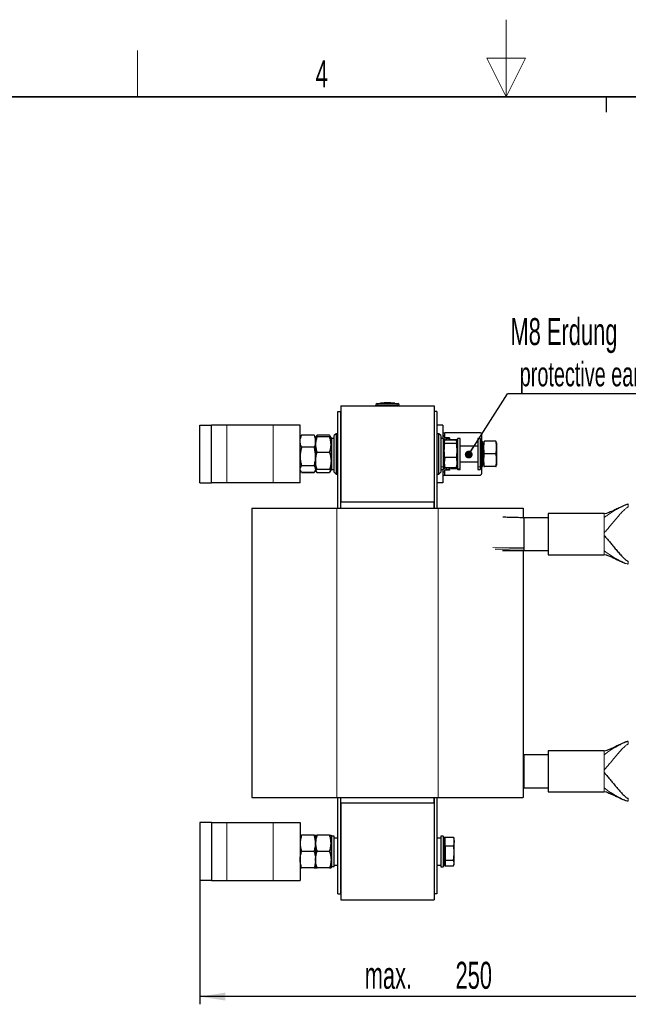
# Model space of a CAD drawing. Header units: millimetres. Extents: x 5 to 418, y 2 to 292.
# Tile 24 of 26: x 154 to 233, y 165 to 292. Entities that reach past the tile are written whole.
import ezdxf

# ---------------------------------------------------------------- set-up
doc = ezdxf.new("R2010")
doc.units = ezdxf.units.MM
doc.layers.add('SLD-0', color=7, linetype='Continuous')
doc.styles.add('SLDTEXTSTYLE0', font='TXT', dxfattribs={"width": 0.605})
doc.dimstyles.new('SLDDIMSTYLE2', dxfattribs={"dimtxt": 3.5, "dimasz": 3.302, "dimexe": 0, "dimexo": 0.0625, "dimgap": 0.875, "dimtad": 1, "dimdec": 0, "dimlfac": 4, "dimrnd": 1e-09, "dimzin": 12, "dimdsep": 46, "dimtxsty": 'SLDTEXTSTYLE0', "dimsah": 1, "dimcen": 0.09, "dimadec": 0, "dimazin": 3, "dimtfac": 1, "dimtofl": 0, "dimtmove": 0, "dimatfit": 3, "dimfxl": 1, "dimfrac": 2, "dimtolj": 1, "dimtzin": 12, "dimarcsym": 0})
doc.dimstyles.new('SLDDIMSTYLE3', dxfattribs={"dimtxt": 0.18, "dimasz": 1.016, "dimexe": 0, "dimexo": 0.0625, "dimgap": 0, "dimtad": 0, "dimtih": 1, "dimtoh": 1, "dimdec": 0, "dimrnd": 1e-09, "dimzin": 0, "dimdsep": 46, "dimtxsty": 'Standard', "dimblk1": 'DOT', "dimblk2": 'DOT', "dimsah": 1, "dimcen": 0.09, "dimadec": 0, "dimazin": 0, "dimtfac": 1.016, "dimtdec": 0, "dimtofl": 0, "dimtmove": 0, "dimatfit": 3, "dimldrblk": 'DOT', "dimfxl": 1, "dimfrac": 2, "dimtolj": 1, "dimtzin": 0, "dimarcsym": 0})

# ---------------------------------------------------------------- blocks, each defined once
blk = doc.blocks.new('_D_4')
at = {"layer": 'SLD-0', "color": 7}
for p, q in [((239.81, 195.09), (239.81, 164.89)), ((177.31, 180.94), (177.31, 164.89)), ((239.81, 165.89), (177.31, 165.89))]:
    blk.add_line(p, q, dxfattribs=at)
for points in [[(177.31, 165.89), (180.61, 165.38), (180.61, 166.4)], [(239.81, 165.89), (236.5, 166.4), (236.5, 165.38)]]:
    blk.add_solid(points, dxfattribs=at)
at = {"layer": 'SLD-0', "color": 7, "char_height": 3.5, "attachment_point": 1, "style": 'SLDTEXTSTYLE0'}
for s, insert in [('250', (210.43, 170.4)), ('max.', (198.67, 170.4))]:
    blk.add_mtext(s, dxfattribs=dict(at, insert=insert))
blk = doc.blocks.new('SW_NOTE_0_1')
at = {"layer": 'SLD-0', "color": 0}
blk.add_line((30.22, 0), (0, 0), dxfattribs=at)
at = {"layer": 'SLD-0', "color": 0, "attachment_point": 1, "style": 'SLDTEXTSTYLE0'}
for s, insert, char_height in [('M8 Erdung', (0.4, 9.8), 3.5), ('protective earth', (1.6, 4.13), 3.175)]:
    blk.add_mtext(s, dxfattribs=dict(at, insert=insert, char_height=char_height))
blk = doc.blocks.new('_Dot')
at = {"color": 0, "linetype": 'ByBlock', "lineweight": -2}
blk.add_line((-0.5, 0), (-1, 0), dxfattribs=at)
at = {"color": 0, "linetype": 'ByBlock', "const_width": 0.5}
blk.add_lwpolyline([(-0.25, 0, 1), (0.25, 0, 1)], format="xyb", close=True, dxfattribs=at)

msp = doc.modelspace()

# ---------------------------------------------------------------- linework, layer by layer
at = {"color": 7, "linetype": 'Continuous', "lineweight": 25}
for p, q in [((195.5815, 242.467), (195.5815, 229.967)), ((195.5815, 242.467), (207.6565, 242.467)), ((200.119, 242.467), (200.119, 242.545)), ((200.6504, 242.7664), (200.2545, 242.7355)), ((201.1824, 242.7771), (200.6492, 242.7552)), ((200.6492, 242.7712), (201.1824, 242.7771)), ((200.6492, 242.7712), (200.6492, 242.7662)), ((200.6492, 242.7381), (200.6492, 242.7331)), ((202.5643, 242.7923), (202.2559, 242.8098)), ((202.9835, 242.7355), (202.5512, 242.7692)), ((202.5525, 242.7736), (202.5525, 242.7686)), ((202.5525, 242.7391), (202.5525, 242.7341)), ((203.119, 242.467), (203.119, 242.545)), ((207.6565, 242.467), (207.6565, 229.967)), ((195.2065, 229.2045), (195.2065, 241.7045)), ((195.2065, 241.7045), (195.5815, 241.7045)), ((195.5815, 229.2045), (195.5815, 241.7045)), ((208.0315, 241.7045), (207.6565, 241.7045)), ((207.6565, 241.7045), (207.6565, 229.2045)), ((208.0315, 241.7045), (208.0315, 229.2045)), ((177.3065, 239.967), (178.8065, 239.967)), ((177.3065, 232.467), (177.3065, 239.967)), ((178.8065, 232.467), (178.8065, 239.967)), ((180.8065, 239.967), (178.8065, 239.967)), ((186.8065, 239.967), (180.8065, 239.967)), ((190.3065, 239.967), (186.8065, 239.967)), ((190.3065, 232.467), (190.3065, 239.967)), ((208.7815, 239.967), (208.0315, 239.967)), ((208.7815, 239.967), (208.7815, 238.217)), ((190.4963, 238.6389), (190.3997, 238.4895)), ((192.1167, 238.6506), (190.4963, 238.6506)), ((192.1167, 238.6389), (190.4963, 238.6389)), ((194.1167, 238.6668), (192.4963, 238.6668)), ((194.9565, 238.842), (194.7065, 238.592)), ((195.2065, 238.842), (194.9565, 238.842)), ((194.9565, 238.842), (194.9565, 233.592)), ((208.2815, 238.842), (208.0315, 238.842)), ((208.5315, 238.592), (208.2815, 238.842)), ((208.2815, 237.3891), (208.2815, 238.842)), ((208.7815, 238.967), (209.0252, 238.967)), ((209.0252, 238.3819), (209.0252, 238.967)), ((213.569, 238.967), (209.0252, 238.967)), ((213.819, 237.842), (213.819, 238.717)), ((190.3936, 238.493), (190.3065, 238.342)), ((190.41, 238.5213), (190.3936, 238.493)), ((192.2195, 238.4926), (192.203, 238.5212)), ((192.3065, 238.342), (192.2195, 238.4926)), ((192.3101, 238.3483), (192.3065, 238.342)), ((192.3065, 237.4176), (192.3065, 238.342)), ((192.3065, 238.342), (192.3065, 237.8628)), ((192.3065, 237.8628), (192.3065, 235.8757)), ((192.3065, 235.2989), (192.3065, 237.4176)), ((192.4556, 238.6003), (192.3101, 238.3483)), ((194.1167, 238.4299), (192.4963, 238.4299)), ((194.3028, 238.3483), (194.1587, 238.5979)), ((194.3065, 238.342), (194.3028, 238.3483)), ((194.3065, 237.4176), (194.3065, 238.3389)), ((194.4065, 238.217), (194.3065, 238.117)), ((194.3065, 237.4176), (194.3065, 235.2989)), ((194.7065, 238.217), (194.4065, 238.217)), ((194.4065, 238.2114), (194.4065, 238.217)), ((194.4065, 234.217), (194.4065, 238.2114)), ((194.7065, 233.842), (194.7065, 238.592)), ((208.2815, 233.592), (208.2815, 237.3891)), ((208.5315, 238.592), (208.5315, 237.2775)), ((208.8315, 238.217), (208.5315, 238.217)), ((208.9315, 238.117), (208.8315, 238.217)), ((208.8315, 238.217), (208.8315, 234.5411)), ((208.9315, 238.117), (208.9315, 234.6249)), ((209.0289, 237.967), (208.9315, 237.967)), ((208.994, 237.9002), (208.9315, 237.667)), ((209.2905, 238.3232), (209.0315, 238.3232)), ((209.0315, 238.3232), (209.0315, 237.976)), ((210.5172, 238.0261), (209.0457, 238.0261)), ((210.5172, 237.5529), (209.0457, 237.5529)), ((209.5815, 238.217), (209.2815, 238.217)), ((209.2815, 238.217), (209.2815, 238.0261)), ((209.2905, 238.3232), (209.2905, 238.217)), ((209.6315, 238.3232), (209.2905, 238.3232)), ((209.6815, 238.117), (209.5815, 238.217)), ((209.5815, 238.217), (209.5815, 238.0261)), ((209.6315, 238.3232), (209.6315, 238.167)), ((209.6815, 238.117), (209.6815, 238.0261)), ((209.8315, 238.0934), (210.6315, 238.0934)), ((209.8315, 238.0261), (209.8315, 238.0934)), ((210.6315, 237.667), (210.569, 237.9002)), ((210.7315, 238.217), (210.6315, 238.117)), ((210.6315, 234.3815), (210.6315, 238.117)), ((211.0315, 238.217), (210.7315, 238.217)), ((210.7315, 234.2849), (210.7315, 238.217)), ((211.0315, 234.2849), (211.0315, 238.217)), ((213.6065, 238.217), (213.3065, 238.217)), ((213.3065, 238.217), (213.3065, 234.5616)), ((213.7065, 238.117), (213.6065, 238.217)), ((213.6065, 238.217), (213.6065, 234.5616)), ((213.7065, 238.117), (213.7065, 234.6444)), ((213.9065, 237.842), (213.7065, 237.842)), ((214.0565, 237.267), (213.9065, 237.842)), ((213.9065, 234.651), (213.9065, 237.842)), ((214.1039, 237.8442), (214.0565, 237.667)), ((214.0565, 237.6667), (214.0565, 234.7673)), ((214.1034, 237.8417), (214.1707, 237.8603)), ((215.6422, 237.8603), (214.1707, 237.8603)), ((215.7074, 237.8423), (215.6422, 237.8603)), ((215.7565, 237.667), (215.7093, 237.8428)), ((215.7565, 237.6667), (215.7565, 234.9759)), ((192.1167, 237.0867), (190.4963, 237.0867)), ((194.1167, 236.4054), (192.4963, 236.4054)), ((208.5315, 237.2775), (208.5315, 233.842)), ((213.3065, 237.217), (211.0315, 237.217)), ((215.6422, 236.2542), (214.1707, 236.2542)), ((192.3065, 235.8757), (192.3065, 234.2299)), ((192.3065, 234.2299), (192.3065, 235.2989)), ((194.3065, 235.2989), (194.3065, 234.0983)), ((209.0457, 235.7438), (208.9784, 235.0758)), ((208.9784, 235.0758), (209.0457, 234.4079)), ((210.5172, 235.7438), (209.0457, 235.7438)), ((211.0315, 235.217), (213.3065, 235.217)), ((213.9065, 234.592), (214.0565, 235.167)), ((215.7565, 234.9759), (215.7565, 234.767)), ((190.3065, 234.092), (190.3936, 233.941)), ((192.1167, 234.6648), (190.4963, 234.6648)), ((192.1167, 233.7951), (190.4963, 233.7951)), ((192.1167, 233.7834), (190.4963, 233.7834)), ((192.2195, 233.9414), (192.3065, 234.092)), ((192.3065, 234.2299), (192.3065, 234.092)), ((192.3065, 234.092), (192.3101, 234.0857)), ((192.3101, 234.0857), (192.4549, 233.8349)), ((192.4963, 233.7672), (192.4583, 233.8368)), ((194.1167, 234.1925), (192.4963, 234.1925)), ((194.1167, 233.7672), (192.4963, 233.7672)), ((194.1573, 233.8369), (194.1167, 233.7672)), ((194.1587, 233.8361), (194.3028, 234.0857)), ((194.3028, 234.0857), (194.3065, 234.092)), ((194.3033, 234.0865), (194.3065, 234.0983)), ((194.3065, 234.317), (194.4065, 234.217)), ((194.4065, 234.217), (194.7065, 234.217)), ((194.7065, 233.842), (194.9565, 233.592)), ((194.9565, 233.592), (195.2065, 233.592)), ((208.0315, 233.592), (208.2815, 233.592)), ((208.2815, 233.592), (208.5315, 233.842)), ((208.5315, 234.217), (208.8315, 234.217)), ((208.7815, 234.217), (208.7815, 232.467)), ((208.8315, 234.5411), (208.8315, 234.217)), ((208.8315, 234.217), (208.9315, 234.317)), ((208.9315, 234.767), (208.994, 234.5338)), ((208.9315, 234.6249), (208.9315, 234.317)), ((208.9315, 234.467), (209.0289, 234.467)), ((209.0088, 234.5377), (209.0457, 234.4079)), ((209.0252, 233.467), (209.0252, 234.052)), ((209.0315, 234.458), (209.0315, 234.1107)), ((209.2905, 234.1107), (209.0315, 234.1107)), ((210.5172, 234.4079), (209.0457, 234.4079)), ((209.2815, 234.4079), (209.2815, 234.217)), ((209.2815, 234.217), (209.5815, 234.217)), ((209.2905, 234.217), (209.2905, 234.1107)), ((209.6315, 234.1107), (209.2905, 234.1107)), ((209.5815, 234.4079), (209.5815, 234.217)), ((209.5815, 234.217), (209.6815, 234.317)), ((209.6315, 234.267), (209.6315, 234.1107)), ((209.6815, 234.4079), (209.6815, 234.317)), ((209.8315, 234.4079), (209.8315, 234.3406)), ((209.8315, 234.3406), (210.6315, 234.3406)), ((210.5172, 234.4079), (210.5542, 234.5377)), ((210.569, 234.5338), (210.6315, 234.767)), ((210.6315, 234.317), (210.6315, 234.3815)), ((210.6315, 234.317), (210.7315, 234.217)), ((210.7315, 234.217), (210.7315, 234.2849)), ((210.7315, 234.217), (211.0315, 234.217)), ((211.0315, 234.217), (211.0315, 234.2849)), ((213.3065, 234.5616), (213.3065, 234.217)), ((213.3065, 234.217), (213.6065, 234.217)), ((213.6065, 234.5616), (213.6065, 234.217)), ((213.6065, 234.217), (213.7065, 234.317)), ((213.7065, 234.6444), (213.7065, 234.317)), ((213.7065, 234.592), (213.9065, 234.592)), ((213.819, 233.717), (213.819, 234.592)), ((213.9065, 234.592), (213.9065, 234.651)), ((214.0565, 234.767), (214.1036, 234.5911)), ((214.1034, 234.5923), (214.1707, 234.6109)), ((214.1707, 234.5737), (214.1034, 234.5923)), ((215.6422, 234.6109), (214.1707, 234.6109)), ((215.6422, 234.5737), (214.1707, 234.5737)), ((215.7093, 234.5911), (215.7565, 234.767)), ((177.3065, 232.467), (178.8065, 232.467)), ((180.8065, 232.467), (178.8065, 232.467)), ((186.8065, 232.467), (180.8065, 232.467)), ((190.3065, 232.467), (186.8065, 232.467)), ((208.7815, 232.467), (208.0315, 232.467)), ((208.7815, 233.467), (209.0252, 233.467)), ((209.0252, 233.467), (213.569, 233.467)), ((195.5815, 229.2045), (195.5815, 229.967)), ((207.6565, 229.967), (195.5815, 229.967)), ((207.6565, 229.2045), (207.6565, 229.967)), ((184.0565, 229.2045), (184.0565, 191.7045)), ((184.0565, 229.2045), (195.0565, 229.2045)), ((195.0565, 229.2045), (208.1815, 229.2045)), ((208.1815, 229.2045), (219.1815, 229.2045)), ((219.1815, 229.2045), (219.1815, 227.9465)), ((229.6815, 228.4816), (222.4315, 228.4816)), ((222.4315, 228.4816), (222.4315, 223.1566)), ((229.6815, 228.4816), (230.053, 228.5395)), ((222.4315, 227.9441), (219.269, 227.9441)), ((219.269, 227.9441), (219.269, 224.1502)), ((215.5437, 223.8851), (219.269, 223.968)), ((216.5145, 223.6995), (219.269, 223.6941)), ((219.1815, 223.6943), (219.1815, 191.7045)), ((219.1815, 223.685), (219.269, 223.6941)), ((219.269, 224.1502), (219.269, 223.968)), ((219.269, 223.968), (219.269, 223.6941)), ((219.269, 223.6941), (222.4315, 223.6941)), ((222.4315, 223.1566), (229.6815, 223.1566)), ((230.0491, 223.0972), (229.6815, 223.1566)), ((229.6815, 197.7524), (230.053, 197.8103)), ((219.269, 197.2149), (219.1815, 197.224)), ((219.1815, 196.9998), (219.269, 196.9884)), ((222.4315, 197.2149), (219.269, 197.2149)), ((219.269, 197.2149), (219.269, 196.9884)), ((219.269, 196.9884), (219.269, 196.7345)), ((219.269, 196.7345), (219.269, 192.9649)), ((229.6815, 197.7524), (222.4315, 197.7524)), ((222.4315, 197.7524), (222.4315, 192.4274)), ((219.1815, 192.9702), (219.269, 192.9649)), ((219.1815, 192.9625), (219.269, 192.9649)), ((219.269, 192.9649), (222.4315, 192.9649)), ((184.0565, 191.7045), (195.0565, 191.7045)), ((195.0565, 191.7045), (208.1815, 191.7045)), ((195.2065, 179.2045), (195.2065, 191.7045)), ((195.5815, 179.2045), (195.5815, 191.7045)), ((195.5815, 190.942), (195.5815, 191.7045)), ((207.6565, 191.7045), (207.6565, 179.2045)), ((207.6565, 190.942), (207.6565, 191.7045)), ((208.0315, 191.7045), (208.0315, 179.2045)), ((208.1815, 191.7045), (219.1815, 191.7045)), ((222.4315, 192.4274), (229.6815, 192.4274)), ((230.0491, 192.368), (229.6815, 192.4274)), ((207.6565, 190.942), (195.5815, 190.942)), ((195.5815, 190.942), (195.5815, 178.442)), ((207.6565, 190.942), (207.6565, 178.442)), ((177.3065, 188.442), (177.3065, 180.942)), ((178.8065, 188.442), (177.3065, 188.442)), ((178.8065, 188.442), (178.8065, 180.942)), ((178.8065, 188.442), (180.8065, 188.442)), ((180.8065, 188.442), (186.8065, 188.442)), ((186.8065, 188.442), (190.3065, 188.442)), ((190.3065, 188.442), (190.3065, 180.942)), ((192.1167, 186.817), (190.4963, 186.817)), ((192.3065, 186.817), (192.3065, 185.7545)), ((194.1167, 186.817), (192.4963, 186.817)), ((194.3065, 186.817), (194.3065, 185.7545)), ((194.3065, 186.592), (194.4065, 186.692)), ((194.4065, 182.692), (194.4065, 186.692)), ((194.7065, 186.692), (194.4065, 186.692)), ((194.7065, 182.692), (194.7065, 186.692)), ((195.2065, 186.442), (194.7065, 186.442)), ((208.5315, 186.442), (208.0315, 186.442)), ((208.8315, 186.692), (208.5315, 186.692)), ((208.5315, 186.692), (208.5315, 186.6609)), ((208.5315, 186.6609), (208.5315, 182.692)), ((208.9315, 186.592), (208.8315, 186.692)), ((208.8315, 186.692), (208.8315, 186.6609)), ((208.8315, 186.6609), (208.8315, 182.692)), ((208.9315, 186.592), (208.9315, 186.5625)), ((208.9315, 186.5625), (208.9315, 182.792)), ((209.0815, 186.5574), (210.165, 186.5574)), ((209.0815, 185.4492), (209.0815, 186.5574)), ((210.165, 186.5574), (210.2565, 186.0033)), ((210.165, 186.5574), (210.1968, 186.468)), ((210.2565, 186.317), (210.2009, 186.4695)), ((210.2565, 186.0033), (210.2565, 186.317)), ((192.3065, 185.7545), (192.3065, 183.6295)), ((194.3065, 185.7545), (194.3065, 183.6295)), ((209.0815, 186.2323), (208.9315, 186.1457)), ((209.0815, 185.4492), (210.165, 185.4492)), ((209.0815, 185.4492), (209.0815, 183.5838)), ((210.2565, 186.0033), (210.165, 185.4492)), ((210.2565, 184.5165), (210.2565, 186.0033)), ((192.1167, 184.692), (190.4963, 184.692)), ((194.1167, 184.692), (192.4963, 184.692)), ((210.2565, 183.2052), (210.2565, 184.5165)), ((192.1167, 182.567), (190.4963, 182.567)), ((192.3065, 183.6295), (192.3065, 182.567)), ((194.1167, 182.567), (192.4963, 182.567)), ((194.3065, 183.6295), (194.3065, 182.567)), ((194.3065, 182.792), (194.4065, 182.692)), ((194.7065, 182.692), (194.4065, 182.692)), ((194.7065, 182.942), (195.2065, 182.942)), ((208.0315, 182.942), (208.5315, 182.942)), ((208.5315, 182.692), (208.8315, 182.692)), ((208.8315, 182.692), (208.9315, 182.792)), ((208.9315, 183.2382), (209.0815, 183.1516)), ((209.0815, 183.5838), (210.165, 183.5838)), ((209.0815, 183.5838), (209.0815, 182.8266)), ((209.0815, 182.8266), (210.165, 182.8266)), ((210.2565, 183.2052), (210.165, 183.5838)), ((210.2009, 182.9145), (210.2565, 183.067)), ((210.2565, 183.067), (210.2565, 183.2052)), ((178.8065, 180.942), (177.3065, 180.942)), ((178.8065, 180.942), (180.8065, 180.942)), ((180.8065, 180.942), (186.8065, 180.942)), ((186.8065, 180.942), (190.3065, 180.942)), ((195.2065, 179.2045), (195.5815, 179.2045)), ((208.0315, 179.2045), (207.6565, 179.2045)), ((195.5815, 178.442), (207.6565, 178.442))]:
    msp.add_line(p, q, dxfattribs=at)
at = {"color": 7, "linetype": 'Continuous', "lineweight": 18}
for p, q in [((200.3669, 242.7199), (200.369, 242.545)), ((200.369, 242.467), (200.369, 242.545)), ((202.871, 242.7199), (202.869, 242.545)), ((202.869, 242.467), (202.869, 242.545)), ((180.8065, 232.467), (180.8065, 239.967)), ((186.8065, 232.467), (186.8065, 239.967)), ((194.3065, 238.1117), (194.4065, 238.2114)), ((194.7065, 238.2114), (194.4065, 238.2114)), ((208.9315, 235.1987), (208.9784, 235.0758)), ((210.6315, 235.8513), (210.5172, 235.7438)), ((214.0565, 235.2051), (213.9065, 234.651)), ((215.7565, 234.9759), (215.6422, 234.6109)), ((208.5315, 234.5411), (208.8315, 234.5411)), ((208.9315, 234.6249), (208.8315, 234.5411)), ((210.6315, 234.3815), (210.7315, 234.2849)), ((211.0315, 234.2849), (210.7315, 234.2849)), ((213.3065, 234.5616), (213.6065, 234.5616)), ((213.7065, 234.6444), (213.6065, 234.5616)), ((213.9065, 234.651), (213.7065, 234.651)), ((214.0565, 234.7673), (214.1034, 234.5923)), ((195.0565, 229.2045), (195.0565, 191.7045)), ((208.1815, 229.2045), (208.1815, 191.7045)), ((229.6815, 227.9731), (229.6815, 228.0632)), ((229.6815, 225.6519), (229.6815, 225.9863)), ((219.269, 224.1502), (215.2816, 224.0999)), ((229.6815, 223.575), (229.6815, 223.6651)), ((219.269, 196.7345), (219.1815, 196.745)), ((229.6815, 197.2439), (229.6815, 197.334)), ((229.6815, 194.9227), (229.6815, 195.2571)), ((229.6815, 192.8458), (229.6815, 192.9359)), ((180.8065, 188.442), (180.8065, 180.942)), ((186.8065, 188.442), (186.8065, 180.942)), ((208.5315, 186.6609), (208.8315, 186.6609)), ((208.9315, 186.5625), (208.8315, 186.6609))]:
    msp.add_line(p, q, dxfattribs=at)
at = {"color": 7, "linetype": 'Continuous', "lineweight": 25}
for centre, radius, start, end in [((200.294, 242.5643), 0.175, 97.642536, 180), ((202.944, 242.5643), 0.175, 360, 82.372785), ((213.569, 238.717), 0.25, 0, 90), ((208.6565, 238.3134), 0.375, 1.497506, 10.525807), ((208.6565, 234.1206), 0.375, 349.474193, 358.502494), ((213.569, 233.717), 0.25, 270, 360)]:
    msp.add_arc(centre, radius, start, end, dxfattribs=at)
at = {"color": 7, "linetype": 'Continuous', "lineweight": 18}
for centre, start, end in [((200.294, 242.545), 90.989679, 179.997938), ((202.944, 242.545), 0.002064, 89.009565)]:
    msp.add_arc(centre, 0.175, start, end, dxfattribs=at)
for points, knots in [([(200.369, 242.545), (200.3409, 242.5449), (200.2847, 242.5447), (200.2097, 242.5446), (200.1532, 242.5447), (200.1232, 242.5448), (200.1202, 242.5449), (200.119, 242.545)], [0, 0, 0, 0, 0.21467278, 0.42935247, 0.64402667, 0.85869575, 1, 1, 1, 1]), ([(200.2706, 242.7377), (200.2706, 242.7377), (200.2688, 242.7392), (200.2752, 242.7348), (200.2857, 242.7249), (200.2909, 242.7199)], [0, 0, 0, 0, 0.00007307, 0.50001726, 1, 1, 1, 1]), ([(200.2909, 242.7199), (200.2914, 242.7199), (200.2925, 242.7197), (200.3017, 242.7196), (200.3189, 242.7196), (200.3415, 242.7197), (200.3584, 242.7199), (200.3669, 242.7199)], [0, 0, 0, 0, 0.14056698, 0.35532785, 0.57084385, 0.7860438, 1, 1, 1, 1]), ([(200.3669, 242.7199), (200.509, 242.7214), (200.7932, 242.7245), (201.2195, 242.727), (201.6459, 242.7277), (202.1965, 242.7266), (202.6048, 242.7226), (202.871, 242.7199)], [0, 0, 0, 0, 0.17024728, 0.34049885, 0.51077094, 0.68104984, 1, 1, 1, 1]), ([(202.869, 242.545), (202.6032, 242.5476), (202.0536, 242.5532), (201.2202, 242.5534), (200.6527, 242.5478), (200.369, 242.545)], [0, 0, 0, 0, 0.31897789, 0.65947635, 1, 1, 1, 1]), ([(203.119, 242.545), (203.1189, 242.545), (203.1188, 242.5449), (203.1173, 242.5449), (203.1138, 242.5448), (203.1094, 242.5448), (203.1028, 242.5447), (203.0947, 242.5447), (203.0828, 242.5447), (203.0729, 242.5447), (203.058, 242.5446), (203.0386, 242.5446), (203.0164, 242.5447), (202.9929, 242.5447), (202.9678, 242.5447), (202.9411, 242.5448), (202.9185, 242.5448), (202.8967, 242.5449), (202.8782, 242.5449), (202.869, 242.545)], [0, 0, 0, 0, 0.0263587, 0.07929268, 0.13298617, 0.18745766, 0.21482494, 0.29408615, 0.34778148, 0.4022549, 0.42962316, 0.53578686, 0.61695375, 0.64432128, 0.75048266, 0.83164769, 0.85901458, 0.9291828, 1, 1, 1, 1]), ([(202.871, 242.7199), (202.8766, 242.7199), (202.8906, 242.7197), (202.9118, 242.7196), (202.931, 242.7196), (202.9442, 242.7197), (202.9461, 242.7199), (202.947, 242.72)], [0, 0, 0, 0, 0.1406569, 0.35550383, 0.57103286, 0.78617163, 1, 1, 1, 1]), ([(202.947, 242.72), (202.9527, 242.7252), (202.964, 242.7357), (202.9662, 242.737), (202.9673, 242.7377)], [0, 0, 0, 0, 0.5000514, 1, 1, 1, 1]), ([(232.8065, 229.6941), (232.7937, 229.6936), (232.7647, 229.6923), (232.7089, 229.6823), (232.6026, 229.6554), (232.3733, 229.5731), (232.0424, 229.4234), (231.6202, 229.2081), (231.1454, 228.9447), (230.6409, 228.6407), (230.1513, 228.3272), (229.8262, 228.0822), (229.6815, 227.9731)], [0, 0, 0, 0, 0.00709907, 0.01614109, 0.03484244, 0.08191483, 0.20376045, 0.34266839, 0.49761046, 0.68625499, 0.8602833, 1, 1, 1, 1]), ([(232.8065, 229.3358), (232.7987, 229.3354), (232.7814, 229.3344), (232.7495, 229.3266), (232.6804, 229.3), (232.5813, 229.2367), (232.4474, 229.1321), (232.2246, 228.9299), (231.916, 228.6105), (231.4966, 228.141), (231.0287, 227.5919), (230.5538, 227.0235), (230.1148, 226.4955), (229.8157, 226.1441), (229.6815, 225.9863)], [0, 0, 0, 0, 0.00346332, 0.00767885, 0.01630223, 0.0458253, 0.08856267, 0.14283178, 0.27821568, 0.43612151, 0.62021755, 0.79177822, 0.90651788, 1, 1, 1, 1]), ([(232.8065, 221.9441), (232.7937, 221.9447), (232.7647, 221.946), (232.7089, 221.9559), (232.6026, 221.9828), (232.3733, 222.0652), (232.0424, 222.2149), (231.6202, 222.4302), (231.1454, 222.6935), (230.6409, 222.9975), (230.1513, 223.3111), (229.8262, 223.556), (229.6815, 223.6651)], [0, 0, 0, 0, 0.00709907, 0.01614109, 0.03484244, 0.08191483, 0.20376045, 0.34266839, 0.49761046, 0.68625499, 0.8602833, 1, 1, 1, 1]), ([(232.8065, 198.9649), (232.7937, 198.9643), (232.7647, 198.963), (232.7089, 198.9531), (232.6026, 198.9262), (232.3733, 198.8438), (232.0424, 198.6941), (231.6202, 198.4788), (231.1454, 198.2155), (230.6409, 197.9115), (230.1513, 197.5979), (229.8262, 197.353), (229.6815, 197.2439)], [0, 0, 0, 0, 0.00709907, 0.01614109, 0.03484244, 0.08191483, 0.20376045, 0.34266839, 0.49761046, 0.68625499, 0.8602833, 1, 1, 1, 1]), ([(232.8065, 198.6065), (232.7987, 198.6061), (232.7814, 198.6052), (232.7495, 198.5973), (232.6804, 198.5708), (232.5813, 198.5074), (232.4474, 198.4029), (232.2246, 198.2007), (231.916, 197.8813), (231.4966, 197.4118), (231.0287, 196.8626), (230.5538, 196.2943), (230.1148, 195.7662), (229.8157, 195.4148), (229.6815, 195.2571)], [0, 0, 0, 0, 0.003463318, 0.007678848, 0.016302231, 0.045825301, 0.088562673, 0.142831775, 0.278215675, 0.43612151, 0.62021755, 0.791778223, 0.906517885, 1, 1, 1, 1]), ([(232.8065, 191.2149), (232.7937, 191.2154), (232.7647, 191.2167), (232.7089, 191.2267), (232.6026, 191.2536), (232.3733, 191.3359), (232.0424, 191.4856), (231.6202, 191.7009), (231.1454, 191.9643), (230.6409, 192.2682), (230.1513, 192.5818), (229.8262, 192.8268), (229.6815, 192.9359)], [0, 0, 0, 0, 0.00709907, 0.01614109, 0.03484244, 0.08191483, 0.20376045, 0.34266839, 0.49761046, 0.68625499, 0.8602833, 1, 1, 1, 1])]:
    msp.add_open_spline(points, degree=3, knots=knots, dxfattribs=at)
at = {"color": 7, "linetype": 'Continuous', "lineweight": 25}
for points, knots in [([(200.6492, 242.7381), (200.9095, 242.7437), (201.3568, 242.7532), (201.9914, 242.7513), (202.3655, 242.7431), (202.5525, 242.7391)], [0, 0, 0, 0, 0.41032191, 0.70512268, 1, 1, 1, 1]), ([(202.5525, 242.7341), (202.2924, 242.7394), (201.8451, 242.7485), (201.2105, 242.7458), (200.8363, 242.7374), (200.6492, 242.7331)], [0, 0, 0, 0, 0.4100689, 0.70499675, 1, 1, 1, 1]), ([(202.4612, 242.7952), (202.3314, 242.8055), (202.0716, 242.8263), (201.649, 242.838), (201.1939, 242.8295), (200.8706, 242.8024), (200.7087, 242.7889)], [0, 0, 0, 0, 0.22254402, 0.44544758, 0.72233524, 1, 1, 1, 1]), ([(200.8174, 242.7923), (200.9108, 242.8002), (201.1341, 242.8192), (201.5202, 242.8319), (201.8913, 242.8303), (202.1312, 242.8126), (202.2094, 242.8068)], [0, 0, 0, 0, 0.201851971, 0.482340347, 0.831192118, 1, 1, 1, 1]), ([(201.7824, 242.8366), (201.7218, 242.8416), (201.5909, 242.8526), (201.46, 242.8405), (201.3896, 242.834)], [0, 0, 0, 0, 0.46209727, 1, 1, 1, 1]), ([(201.5578, 242.7829), (201.7235, 242.7877), (202.0551, 242.7973), (202.3866, 242.7815), (202.5525, 242.7736)], [0, 0, 0, 0, 0.49957757, 1, 1, 1, 1]), ([(202.5525, 242.7571), (202.3869, 242.765), (202.0555, 242.7807), (201.7237, 242.7822), (201.5578, 242.7829)], [0, 0, 0, 0, 0.4998112, 1, 1, 1, 1]), ([(202.5525, 242.7686), (202.3869, 242.777), (202.1156, 242.7906), (201.8441, 242.7836), (201.7383, 242.7808)], [0, 0, 0, 0, 0.6102391, 1, 1, 1, 1]), ([(190.3065, 237.8628), (190.3088, 237.9275), (190.3184, 238.1902), (190.4199, 238.4461), (190.4963, 238.6389)], [0, 0, 0, 0, 0.24657943, 1, 1, 1, 1]), ([(192.1167, 238.6389), (192.1931, 238.4461), (192.2945, 238.1902), (192.3041, 237.9275), (192.3065, 237.8628)], [0, 0, 0, 0, 0.75342057, 1, 1, 1, 1]), ([(192.2143, 238.4896), (192.2072, 238.506), (192.1851, 238.5565), (192.1443, 238.6057), (192.1167, 238.6389)], [0, 0, 0, 0, 0.323776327, 1, 1, 1, 1]), ([(192.4963, 238.6668), (192.4415, 238.5773), (192.3781, 238.4735), (192.3503, 238.3669), (192.3464, 238.3523)], [0, 0, 0, 0, 0.86286024, 1, 1, 1, 1]), ([(194.2589, 238.3653), (194.256, 238.3804), (194.2448, 238.4392), (194.1922, 238.5397), (194.1419, 238.6244), (194.1167, 238.6668)], [0, 0, 0, 0, 0.1473281, 0.57295514, 1, 1, 1, 1]), ([(209.0252, 238.3819), (209.019, 238.4054), (208.9903, 238.5146), (208.9015, 238.6067), (208.8246, 238.6453), (208.7815, 238.667)], [0, 0, 0, 0, 0.1071494, 0.49899255, 1, 1, 1, 1]), ([(190.4963, 237.0867), (190.4834, 237.1156), (190.4575, 237.1736), (190.4154, 237.2808), (190.3724, 237.4087), (190.3353, 237.5583), (190.3111, 237.7099), (190.308, 237.8117), (190.3065, 237.8628)], [0, 0, 0, 0, 0.11463807, 0.22934405, 0.4205125, 0.61218263, 0.80570534, 1, 1, 1, 1]), ([(192.3065, 237.8628), (192.2836, 237.6603), (192.254, 237.3976), (192.1423, 237.1447), (192.1167, 237.0867)], [0, 0, 0, 0, 0.77029176, 1, 1, 1, 1]), ([(192.4963, 238.4299), (192.4567, 238.307), (192.3906, 238.1013), (192.3221, 237.7629), (192.3124, 237.5475), (192.3065, 237.4176)], [0, 0, 0, 0, 0.37126399, 0.62108908, 1, 1, 1, 1]), ([(192.4963, 238.4299), (192.4834, 238.4264), (192.4575, 238.4194), (192.4154, 238.4063), (192.3724, 238.3908), (192.3353, 238.3727), (192.3111, 238.3543), (192.308, 238.3419), (192.3065, 238.3357)], [0, 0, 0, 0, 0.11463807, 0.22934405, 0.4205125, 0.61218263, 0.80570534, 1, 1, 1, 1]), ([(192.3065, 237.4176), (192.3067, 237.3936), (192.3072, 237.3303), (192.3149, 237.188), (192.3388, 236.9907), (192.3882, 236.7551), (192.4435, 236.5601), (192.483, 236.4441), (192.4963, 236.4054)], [0, 0, 0, 0, 0.07005154, 0.18494293, 0.41566716, 0.6482535, 0.88246731, 1, 1, 1, 1]), ([(194.3065, 237.4176), (194.3062, 237.4416), (194.3053, 237.5443), (194.2846, 237.806), (194.2192, 238.121), (194.1424, 238.3523), (194.1167, 238.4299)], [0, 0, 0, 0, 0.07007112, 0.29988601, 0.76496636, 1, 1, 1, 1]), ([(194.3065, 238.3357), (194.2836, 238.3603), (194.254, 238.3922), (194.1423, 238.4229), (194.1167, 238.4299)], [0, 0, 0, 0, 0.770291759, 1, 1, 1, 1]), ([(194.1167, 236.4054), (194.1305, 236.4461), (194.1722, 236.5687), (194.2304, 236.7763), (194.2807, 237.0298), (194.3037, 237.2446), (194.3058, 237.3742), (194.3065, 237.4176)], [0, 0, 0, 0, 0.12364839, 0.37164865, 0.62146455, 0.8733014, 1, 1, 1, 1]), ([(209.0457, 237.5529), (209.012, 237.6317), (208.9447, 237.7895), (209.012, 237.9472), (209.0457, 238.0261)], [0, 0, 0, 0, 0.4999949, 1, 1, 1, 1]), ([(209.0457, 235.7438), (209.012, 236.0453), (208.9447, 236.6483), (209.012, 237.2513), (209.0457, 237.5529)], [0, 0, 0, 0, 0.4999949, 1, 1, 1, 1]), ([(210.5172, 238.0261), (210.5509, 237.9472), (210.6182, 237.7895), (210.5509, 237.6317), (210.5172, 237.5529)], [0, 0, 0, 0, 0.499994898, 1, 1, 1, 1]), ([(210.5172, 237.5529), (210.5509, 237.2513), (210.6182, 236.6483), (210.5509, 236.0453), (210.5172, 235.7438)], [0, 0, 0, 0, 0.499994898, 1, 1, 1, 1]), ([(214.1707, 236.2542), (214.137, 236.5219), (214.0697, 237.0572), (214.137, 237.5926), (214.1707, 237.8603)], [0, 0, 0, 0, 0.499994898, 1, 1, 1, 1]), ([(215.6422, 237.8603), (215.6759, 237.5926), (215.7432, 237.0572), (215.6759, 236.5219), (215.6422, 236.2542)], [0, 0, 0, 0, 0.4999949, 1, 1, 1, 1]), ([(190.4963, 237.0867), (190.4567, 236.9396), (190.3906, 236.6936), (190.3221, 236.2887), (190.3124, 236.031), (190.3065, 235.8757)], [0, 0, 0, 0, 0.37126399, 0.62108908, 1, 1, 1, 1]), ([(192.3065, 235.8757), (192.3062, 235.9044), (192.3053, 236.0273), (192.2846, 236.3403), (192.2192, 236.7172), (192.1424, 236.9938), (192.1167, 237.0867)], [0, 0, 0, 0, 0.07007112, 0.29988601, 0.76496636, 1, 1, 1, 1]), ([(192.3065, 235.2989), (192.3067, 235.3251), (192.3076, 235.4375), (192.3219, 235.6365), (192.3611, 235.8946), (192.4099, 236.1083), (192.4566, 236.2784), (192.483, 236.363), (192.4963, 236.4054)], [0, 0, 0, 0, 0.0700523, 0.30020737, 0.53187958, 0.76529935, 0.88246602, 1, 1, 1, 1]), ([(194.1167, 236.4054), (194.1438, 236.3159), (194.1982, 236.1366), (194.2583, 235.8618), (194.2907, 235.6292), (194.3045, 235.441), (194.3058, 235.3463), (194.3065, 235.2989)], [0, 0, 0, 0, 0.247582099, 0.496461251, 0.747258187, 0.873303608, 1, 1, 1, 1]), ([(214.1707, 234.6109), (214.137, 234.8848), (214.0697, 235.4326), (214.137, 235.9803), (214.1707, 236.2542)], [0, 0, 0, 0, 0.4999949, 1, 1, 1, 1]), ([(215.6422, 236.2542), (215.6759, 235.9803), (215.7432, 235.4326), (215.6759, 234.8848), (215.6422, 234.6109)], [0, 0, 0, 0, 0.4999949, 1, 1, 1, 1]), ([(190.3065, 235.8757), (190.3067, 235.847), (190.3072, 235.7712), (190.3149, 235.601), (190.3388, 235.365), (190.3882, 235.0832), (190.4435, 234.8499), (190.483, 234.7111), (190.4963, 234.6648)], [0, 0, 0, 0, 0.07005154, 0.18494293, 0.41566716, 0.6482535, 0.88246731, 1, 1, 1, 1]), ([(192.1167, 234.6648), (192.1305, 234.7136), (192.1722, 234.8602), (192.2304, 235.1085), (192.2807, 235.4118), (192.3037, 235.6687), (192.3058, 235.8238), (192.3065, 235.8757)], [0, 0, 0, 0, 0.12364839, 0.37164865, 0.62146455, 0.8733014, 1, 1, 1, 1]), ([(192.4963, 234.1925), (192.4447, 234.3721), (192.3669, 234.6431), (192.3145, 235.0152), (192.3092, 235.2041), (192.3065, 235.2989)], [0, 0, 0, 0, 0.49525132, 0.7468182, 1, 1, 1, 1]), ([(194.3065, 235.2989), (194.3062, 235.2727), (194.3053, 235.1604), (194.2846, 234.8744), (194.2192, 234.5301), (194.1424, 234.2773), (194.1167, 234.1925)], [0, 0, 0, 0, 0.07007112, 0.29988601, 0.76496636, 1, 1, 1, 1]), ([(210.5172, 235.7438), (210.5509, 235.5207), (210.6182, 235.0754), (210.5509, 234.6302), (210.5172, 234.4079)], [0, 0, 0, 0, 0.50087292, 1, 1, 1, 1]), ([(190.3065, 234.2299), (190.3067, 234.2402), (190.3076, 234.2844), (190.3219, 234.3626), (190.3611, 234.464), (190.4099, 234.548), (190.4566, 234.6149), (190.483, 234.6481), (190.4963, 234.6648)], [0, 0, 0, 0, 0.0700523, 0.30020737, 0.53187958, 0.76529935, 0.88246602, 1, 1, 1, 1]), ([(190.4963, 233.7951), (190.4447, 233.8657), (190.3669, 233.9722), (190.3145, 234.1184), (190.3092, 234.1927), (190.3065, 234.2299)], [0, 0, 0, 0, 0.49525132, 0.7468182, 1, 1, 1, 1]), ([(192.1167, 234.6648), (192.1438, 234.6296), (192.1982, 234.5591), (192.2583, 234.4512), (192.2907, 234.3597), (192.3045, 234.2858), (192.3058, 234.2486), (192.3065, 234.2299)], [0, 0, 0, 0, 0.2475821, 0.49646125, 0.74725819, 0.87330361, 1, 1, 1, 1]), ([(192.3065, 234.2299), (192.3062, 234.2196), (192.3053, 234.1755), (192.2846, 234.0631), (192.2192, 233.9278), (192.1424, 233.8285), (192.1167, 233.7951)], [0, 0, 0, 0, 0.07007112, 0.29988601, 0.76496636, 1, 1, 1, 1]), ([(192.4963, 234.1925), (192.4706, 234.1854), (192.3589, 234.1547), (192.3293, 234.1228), (192.3065, 234.0983)], [0, 0, 0, 0, 0.229708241, 1, 1, 1, 1]), ([(192.3065, 234.0983), (192.3065, 234.0943), (192.3066, 234.0902), (192.3101, 234.086), (192.3103, 234.0857)], [0, 0, 0, 0, 0.93657608, 1, 1, 1, 1]), ([(192.4963, 233.7672), (192.4833, 233.7923), (192.4575, 233.8425), (192.4158, 233.9354), (192.3841, 234.0112), (192.3699, 234.0622), (192.3677, 234.0702)], [0, 0, 0, 0, 0.25133319, 0.50281529, 0.92193415, 1, 1, 1, 1]), ([(194.2748, 234.2987), (194.2572, 234.1708), (194.2324, 233.9907), (194.1427, 233.8174), (194.1167, 233.7672)], [0, 0, 0, 0, 0.70992146, 1, 1, 1, 1]), ([(194.3065, 234.0983), (194.2836, 234.1228), (194.254, 234.1547), (194.1423, 234.1854), (194.1167, 234.1925)], [0, 0, 0, 0, 0.77029176, 1, 1, 1, 1]), ([(209.0252, 234.052), (209.0178, 234.0251), (208.9884, 233.9177), (208.9002, 233.8266), (208.8247, 233.7887), (208.7815, 233.767)], [0, 0, 0, 0, 0.12497907, 0.49912801, 1, 1, 1, 1]), ([(215.6422, 234.5737), (215.6759, 234.5799), (215.7432, 234.5923), (215.6759, 234.6047), (215.6422, 234.6109)], [0, 0, 0, 0, 0.50087292, 1, 1, 1, 1]), ([(232.8065, 229.6941), (232.7957, 229.6937), (232.7719, 229.6928), (232.6978, 229.6815), (232.5748, 229.6475), (232.3663, 229.5729), (232.086, 229.4546), (231.6876, 229.2699), (231.2004, 229.0341), (230.6634, 228.7626), (230.2417, 228.6058), (230.0477, 228.5337)], [0, 0, 0, 0, 0.00857266, 0.01906287, 0.06364078, 0.1286097, 0.24434867, 0.38689106, 0.60138339, 0.8166411, 1, 1, 1, 1]), ([(219.269, 227.9441), (218.6157, 227.9618), (217.7138, 227.9863), (216.812, 228.0107), (216.5633, 228.0174)], [0, 0, 0, 0, 0.724303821, 1, 1, 1, 1]), ([(229.6815, 225.6519), (229.7944, 225.5195), (230.0421, 225.229), (230.3796, 224.8241), (230.7471, 224.3834), (231.1287, 223.9285), (231.5311, 223.4587), (231.916, 223.0278), (232.2246, 222.7083), (232.4474, 222.5062), (232.5814, 222.4014), (232.6827, 222.337), (232.754, 222.3098), (232.7874, 222.3032), (232.8004, 222.3027), (232.8065, 222.3025)], [0, 0, 0, 0, 0.07815907, 0.17141855, 0.27918581, 0.41905409, 0.56403557, 0.72188794, 0.857226, 0.91147673, 0.95419963, 0.9837127, 0.99423032, 0.9973255, 1, 1, 1, 1]), ([(230.0018, 223.1049), (230.1049, 223.072), (230.3584, 222.9912), (230.7391, 222.8194), (231.1816, 222.6113), (231.6458, 222.391), (231.9556, 222.2376), (232.1274, 222.169), (232.1326, 222.1669)], [0, 0, 0, 0, 0.12826974, 0.31538439, 0.53420228, 0.76816899, 0.99299036, 1, 1, 1, 1]), ([(230.0477, 223.1045), (230.1252, 223.0777), (230.3786, 222.99), (230.7879, 222.8039), (231.2514, 222.5808), (231.7148, 222.3578), (232.0914, 222.1787), (232.3518, 222.0778), (232.4587, 222.0364)], [0, 0, 0, 0, 0.07532738, 0.24625529, 0.48911494, 0.67811117, 0.86783279, 1, 1, 1, 1]), ([(232.8065, 198.9649), (232.7957, 198.9645), (232.7719, 198.9636), (232.6978, 198.9522), (232.5748, 198.9182), (232.3663, 198.8436), (232.086, 198.7254), (231.6876, 198.5407), (231.2004, 198.3048), (230.6634, 198.0334), (230.2417, 197.8766), (230.0477, 197.8045)], [0, 0, 0, 0, 0.00857266, 0.01906287, 0.06364078, 0.1286097, 0.24434867, 0.38689106, 0.60138339, 0.8166411, 1, 1, 1, 1]), ([(229.6815, 194.9227), (229.7944, 194.7902), (230.0421, 194.4997), (230.3796, 194.0949), (230.7471, 193.6542), (231.1287, 193.1992), (231.5311, 192.7294), (231.916, 192.2985), (232.2246, 191.979), (232.4474, 191.7769), (232.5814, 191.6722), (232.6827, 191.6078), (232.754, 191.5806), (232.7874, 191.574), (232.8004, 191.5735), (232.8065, 191.5732)], [0, 0, 0, 0, 0.07815907, 0.17141855, 0.27918581, 0.41905409, 0.56403557, 0.72188794, 0.857226, 0.91147673, 0.95419963, 0.9837127, 0.99423032, 0.9973255, 1, 1, 1, 1]), ([(230.0018, 192.3756), (230.1049, 192.3428), (230.3584, 192.262), (230.7391, 192.0901), (231.1816, 191.882), (231.6458, 191.6617), (231.9556, 191.5084), (232.1274, 191.4397), (232.1326, 191.4377)], [0, 0, 0, 0, 0.128269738, 0.315384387, 0.534202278, 0.768168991, 0.992990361, 1, 1, 1, 1]), ([(230.0477, 192.3753), (230.1252, 192.3484), (230.3786, 192.2607), (230.7879, 192.0746), (231.2514, 191.8516), (231.7148, 191.6285), (232.0914, 191.4495), (232.3518, 191.3486), (232.4587, 191.3072)], [0, 0, 0, 0, 0.07532738, 0.24625529, 0.48911494, 0.67811117, 0.86783279, 1, 1, 1, 1]), ([(190.4963, 186.817), (190.4447, 186.6445), (190.3669, 186.3843), (190.3145, 186.0269), (190.3092, 185.8455), (190.3065, 185.7545)], [0, 0, 0, 0, 0.49525132, 0.7468182, 1, 1, 1, 1]), ([(190.3065, 186.817), (190.3071, 186.817), (190.3083, 186.817), (190.3199, 186.817), (190.343, 186.817), (190.3826, 186.817), (190.4332, 186.817), (190.4752, 186.817), (190.4963, 186.817)], [0, 0, 0, 0, 0.12305961, 0.24632926, 0.43344242, 0.62116112, 0.81039154, 1, 1, 1, 1]), ([(192.3065, 185.7545), (192.3062, 185.7797), (192.3046, 185.9704), (192.2706, 186.2451), (192.1941, 186.5728), (192.1425, 186.7355), (192.1167, 186.817)], [0, 0, 0, 0, 0.07007516, 0.53068597, 0.76495279, 1, 1, 1, 1]), ([(192.1167, 186.817), (192.1375, 186.817), (192.1791, 186.817), (192.2297, 186.817), (192.2696, 186.817), (192.2929, 186.817), (192.3046, 186.817), (192.3058, 186.817), (192.3065, 186.817)], [0, 0, 0, 0, 0.1873819, 0.3750937, 0.5640912, 0.75367063, 0.87673172, 1, 1, 1, 1]), ([(192.4963, 186.817), (192.4447, 186.6445), (192.3669, 186.3843), (192.3145, 186.0269), (192.3092, 185.8455), (192.3065, 185.7545)], [0, 0, 0, 0, 0.49525132, 0.7468182, 1, 1, 1, 1]), ([(192.3065, 186.817), (192.3071, 186.817), (192.3083, 186.817), (192.3199, 186.817), (192.343, 186.817), (192.3826, 186.817), (192.4332, 186.817), (192.4752, 186.817), (192.4963, 186.817)], [0, 0, 0, 0, 0.12305961, 0.24632926, 0.43344242, 0.62116112, 0.81039154, 1, 1, 1, 1]), ([(194.3065, 185.7545), (194.3062, 185.7797), (194.3046, 185.9704), (194.2706, 186.2451), (194.1941, 186.5728), (194.1425, 186.7355), (194.1167, 186.817)], [0, 0, 0, 0, 0.07007516, 0.530685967, 0.764952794, 1, 1, 1, 1]), ([(194.1167, 186.817), (194.1375, 186.817), (194.1791, 186.817), (194.2297, 186.817), (194.2696, 186.817), (194.2929, 186.817), (194.3046, 186.817), (194.3058, 186.817), (194.3065, 186.817)], [0, 0, 0, 0, 0.1873819, 0.3750937, 0.5640912, 0.75367063, 0.87673172, 1, 1, 1, 1]), ([(190.3065, 185.7545), (190.3067, 185.7293), (190.3072, 185.6628), (190.3149, 185.5135), (190.3388, 185.3064), (190.3882, 185.0591), (190.4435, 184.8544), (190.483, 184.7327), (190.4963, 184.692)], [0, 0, 0, 0, 0.07005154, 0.18494293, 0.41566716, 0.6482535, 0.88246731, 1, 1, 1, 1]), ([(192.1167, 184.692), (192.1305, 184.7348), (192.1722, 184.8634), (192.2304, 185.0813), (192.2807, 185.3475), (192.3037, 185.5728), (192.3058, 185.7089), (192.3065, 185.7545)], [0, 0, 0, 0, 0.12364839, 0.37164865, 0.62146455, 0.8733014, 1, 1, 1, 1]), ([(192.3065, 185.7545), (192.3067, 185.7293), (192.3072, 185.6628), (192.3149, 185.5135), (192.3388, 185.3064), (192.3882, 185.0591), (192.4435, 184.8544), (192.483, 184.7327), (192.4963, 184.692)], [0, 0, 0, 0, 0.07005154, 0.18494293, 0.41566716, 0.6482535, 0.88246731, 1, 1, 1, 1]), ([(194.1167, 184.692), (194.1305, 184.7348), (194.1722, 184.8634), (194.2304, 185.0813), (194.2807, 185.3475), (194.3037, 185.5728), (194.3058, 185.7089), (194.3065, 185.7545)], [0, 0, 0, 0, 0.12364839, 0.37164865, 0.62146455, 0.8733014, 1, 1, 1, 1]), ([(210.2565, 184.5165), (210.2558, 184.5753), (210.2544, 184.6931), (210.2435, 184.8697), (210.2265, 185.0462), (210.2061, 185.2016), (210.1852, 185.3359), (210.1717, 185.4115), (210.165, 185.4492)], [0, 0, 0, 0, 0.18804327, 0.37637387, 0.56548795, 0.75482344, 0.87739199, 1, 1, 1, 1]), ([(190.3065, 183.6295), (190.3067, 183.6547), (190.3076, 183.7626), (190.3219, 183.9537), (190.3611, 184.2015), (190.4099, 184.4067), (190.4566, 184.5701), (190.483, 184.6513), (190.4963, 184.692)], [0, 0, 0, 0, 0.070052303, 0.300207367, 0.531879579, 0.765299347, 0.88246602, 1, 1, 1, 1]), ([(192.1167, 184.692), (192.1438, 184.6061), (192.1982, 184.4339), (192.2583, 184.1701), (192.2907, 183.9467), (192.3045, 183.7659), (192.3058, 183.6751), (192.3065, 183.6295)], [0, 0, 0, 0, 0.2475821, 0.49646125, 0.74725819, 0.87330361, 1, 1, 1, 1]), ([(192.3065, 183.6295), (192.3067, 183.6547), (192.3076, 183.7626), (192.3219, 183.9537), (192.3611, 184.2015), (192.4099, 184.4067), (192.4566, 184.5701), (192.483, 184.6513), (192.4963, 184.692)], [0, 0, 0, 0, 0.070052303, 0.300207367, 0.531879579, 0.765299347, 0.88246602, 1, 1, 1, 1]), ([(194.1167, 184.692), (194.1438, 184.6061), (194.1982, 184.4339), (194.2583, 184.1701), (194.2907, 183.9467), (194.3045, 183.7659), (194.3058, 183.6751), (194.3065, 183.6295)], [0, 0, 0, 0, 0.2475821, 0.49646125, 0.74725819, 0.87330361, 1, 1, 1, 1]), ([(210.165, 183.5838), (210.1667, 183.5935), (210.2228, 183.9009), (210.2399, 184.2136), (210.2565, 184.5165)], [0, 0, 0, 0, 0.03148504, 1, 1, 1, 1]), ([(190.4963, 182.567), (190.4447, 182.7395), (190.3669, 182.9997), (190.3145, 183.357), (190.3092, 183.5385), (190.3065, 183.6295)], [0, 0, 0, 0, 0.49525132, 0.7468182, 1, 1, 1, 1]), ([(190.3065, 182.567), (190.3088, 182.567), (190.3184, 182.567), (190.4199, 182.567), (190.4963, 182.567)], [0, 0, 0, 0, 0.24657943, 1, 1, 1, 1]), ([(192.3065, 183.6295), (192.3062, 183.6043), (192.3053, 183.4965), (192.2846, 183.2219), (192.2192, 182.8912), (192.1424, 182.6485), (192.1167, 182.567)], [0, 0, 0, 0, 0.070071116, 0.299886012, 0.764966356, 1, 1, 1, 1]), ([(192.1167, 182.567), (192.1931, 182.567), (192.2945, 182.567), (192.3041, 182.567), (192.3065, 182.567)], [0, 0, 0, 0, 0.75342057, 1, 1, 1, 1]), ([(192.4963, 182.567), (192.4447, 182.7395), (192.3669, 182.9997), (192.3145, 183.357), (192.3092, 183.5385), (192.3065, 183.6295)], [0, 0, 0, 0, 0.49525132, 0.7468182, 1, 1, 1, 1]), ([(192.3065, 182.567), (192.3088, 182.567), (192.3184, 182.567), (192.4199, 182.567), (192.4963, 182.567)], [0, 0, 0, 0, 0.24657943, 1, 1, 1, 1]), ([(194.3065, 183.6295), (194.3062, 183.6043), (194.3053, 183.4965), (194.2846, 183.2219), (194.2192, 182.8912), (194.1424, 182.6485), (194.1167, 182.567)], [0, 0, 0, 0, 0.070071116, 0.299886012, 0.764966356, 1, 1, 1, 1]), ([(194.1167, 182.567), (194.1931, 182.567), (194.2945, 182.567), (194.3041, 182.567), (194.3065, 182.567)], [0, 0, 0, 0, 0.75342057, 1, 1, 1, 1]), ([(210.165, 182.8266), (210.1908, 182.889), (210.2427, 183.0144), (210.2519, 183.1414), (210.2565, 183.2052)], [0, 0, 0, 0, 0.49811277, 1, 1, 1, 1])]:
    msp.add_open_spline(points, degree=3, knots=knots, dxfattribs=at)
at = {"color": 7, "linetype": 'Continuous', "lineweight": 18}
for points in [[(229.6815, 228.0632), (229.6815, 228.1842), (229.6815, 228.4261), (229.6815, 228.4631), (229.6815, 228.4816)], [(232.8065, 229.6746), (232.8065, 229.6594), (232.8065, 229.629), (232.8065, 229.5468), (232.8065, 229.4469), (232.8065, 229.3728), (232.8065, 229.3358)], [(229.6815, 225.9863), (229.6815, 226.1804), (229.6815, 226.5686), (229.6815, 227.1108), (229.6815, 227.5988), (229.6815, 227.8484), (229.6815, 227.9731)], [(229.6815, 223.6651), (229.6815, 223.7899), (229.6815, 224.0394), (229.6815, 224.5274), (229.6815, 225.0696), (229.6815, 225.4578), (229.6815, 225.6519)], [(229.6815, 223.1566), (229.6815, 223.1751), (229.6815, 223.2121), (229.6815, 223.4541), (229.6815, 223.575)], [(232.8065, 222.3025), (232.8065, 222.2654), (232.8065, 222.1914), (232.8065, 222.0914), (232.8065, 222.0093), (232.8065, 221.9789), (232.8065, 221.9636)], [(232.8065, 198.9453), (232.8065, 198.9301), (232.8065, 198.8997), (232.8065, 198.8176), (232.8065, 198.7176), (232.8065, 198.6436), (232.8065, 198.6065)], [(229.6815, 197.334), (229.6815, 197.4549), (229.6815, 197.6969), (229.6815, 197.7339), (229.6815, 197.7524)], [(229.6815, 195.2571), (229.6815, 195.4512), (229.6815, 195.8394), (229.6815, 196.3816), (229.6815, 196.8696), (229.6815, 197.1191), (229.6815, 197.2439)], [(229.6815, 192.9359), (229.6815, 193.0606), (229.6815, 193.3102), (229.6815, 193.7982), (229.6815, 194.3404), (229.6815, 194.7286), (229.6815, 194.9227)], [(229.6815, 192.4274), (229.6815, 192.4459), (229.6815, 192.4829), (229.6815, 192.7248), (229.6815, 192.8458)], [(232.8065, 191.5732), (232.8065, 191.5362), (232.8065, 191.4621), (232.8065, 191.3622), (232.8065, 191.28), (232.8065, 191.2496), (232.8065, 191.2344)]]:
    msp.add_open_spline(points, degree=3, dxfattribs=at)
at = {"layer": 'SLD-0', "lineweight": 18}
for p, q in [((217, 292.5), (217, 282.5)), ((169.25, 282.5), (169.25, 288.5)), ((219.5, 287.5), (214.5, 287.5)), ((214.5, 287.5), (217, 282.5)), ((217, 282.5), (219.5, 287.5))]:
    msp.add_line(p, q, dxfattribs=at)
at = {"layer": 'SLD-0', "lineweight": 35}
msp.add_line((408, 282.5), (26, 282.5), dxfattribs=at)
at = {"layer": 'SLD-0'}
msp.add_line((230, 280.5), (230, 282.5), dxfattribs=at)
msp.add_line((230, 280.5), (230, 282.5), dxfattribs=at)

# ---------------------------------------------------------------- block references
msp.add_blockref('SW_NOTE_0_1', (217.1471, 244.0273), dxfattribs=at)

# ---------------------------------------------------------------- texts
at = {"layer": 'SLD-0', "insert": (193.1027, 287.243), "char_height": 3.5, "attachment_point": 2, "style": 'SLDTEXTSTYLE0'}
msp.add_mtext('4', dxfattribs=at)

# ---------------------------------------------------------------- dimensions: what is measured, and where the dimension line sits
at = {"layer": 'SLD-0', "color": 7}
dim = msp.add_linear_dim(base=(177.3065, 165.8902), p1=(239.8065, 195.0899), p2=(177.3065, 180.942), text='max. <>', dimstyle='SLDDIMSTYLE2', dxfattribs=at)
dim.commit()
dim.dimension.update_dxf_attribs({"geometry": '_D_4', "text_midpoint": (208.5565, 165.8902), "dimtype": 160})

# ---------------------------------------------------------------- leaders
at = {"layer": 'SLD-0'}
msp.add_leader([(212.142, 236.1379), (217.1471, 244.0273)], dimstyle='SLDDIMSTYLE3', dxfattribs=at)

doc.saveas('drawing.dxf')
